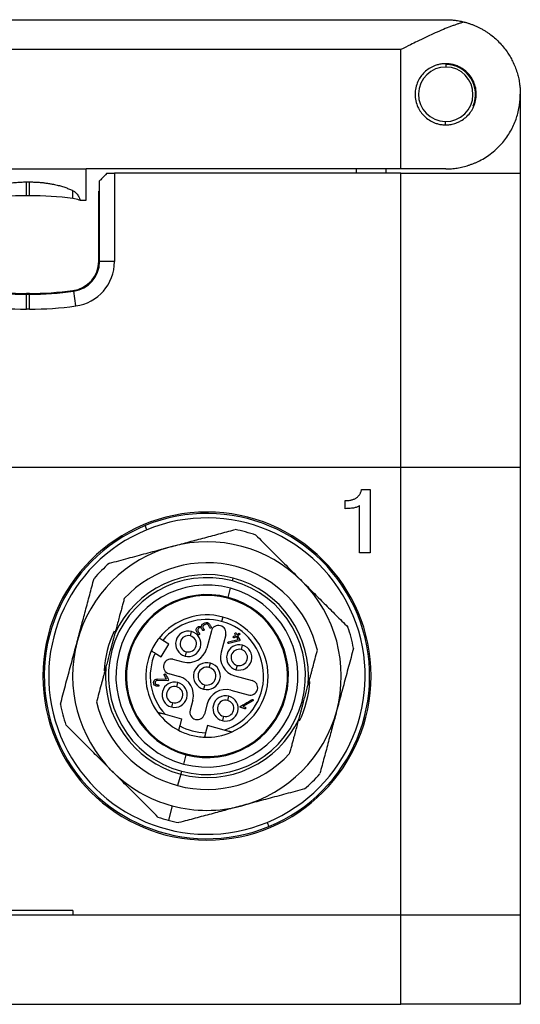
# Model space of a CAD drawing. Header units: inches. Extents: x 0.46 to 8.15, y 1.66 to 8.79.
# Tile 6 of 14: x 7.02 to 7.68, y 4.35 to 5.65. Entities that reach past the tile are written whole.
import ezdxf

# ---------------------------------------------------------------- set-up
doc = ezdxf.new("R2010")
doc.units = ezdxf.units.IN
doc.header["$MEASUREMENT"] = 0

msp = doc.modelspace()

# ---------------------------------------------------------------- linework, layer by layer
at = {"color": 7, "linetype": 'Continuous', "lineweight": 25}
for p, q in [((6.5351, 5.6481), (7.5784, 5.6481)), ((7.5193, 5.6088), (6.5351, 5.6088)), ((7.5193, 5.4513), (7.5193, 5.6088)), ((7.579, 5.5857), (7.579, 5.5891)), ((7.6768, 5.5497), (7.6768, 5.4454)), ((7.5778, 5.5137), (7.5777, 5.5103)), ((6.9504, 5.4513), (7.104, 5.4513)), ((7.5193, 5.4513), (7.104, 5.4513)), ((7.104, 5.4099), (7.104, 5.4513)), ((7.1315, 5.4454), (7.1414, 5.4454)), ((7.1414, 5.4454), (7.1414, 5.3289)), ((7.5193, 5.4454), (7.1414, 5.4454)), ((7.4603, 5.4513), (7.4603, 5.4454)), ((7.4996, 5.4513), (7.4996, 5.4454)), ((7.5784, 5.4513), (7.5193, 5.4513)), ((7.5193, 5.0576), (7.5193, 5.4454)), ((7.5193, 5.4454), (7.6768, 5.4454)), ((7.6768, 5.4454), (7.6768, 5.0576)), ((7.0252, 5.434), (7.0292, 5.434)), ((7.1217, 5.3289), (7.1217, 5.4355)), ((7.1207, 5.3297), (7.1207, 5.4217)), ((7.1207, 5.4217), (7.1217, 5.4217)), ((7.0292, 5.4158), (7.0252, 5.4158)), ((7.0951, 5.4099), (7.104, 5.4099)), ((7.1414, 5.3289), (7.1217, 5.3289)), ((7.0903, 5.2704), (7.0876, 5.2899)), ((7.0292, 5.2869), (7.0252, 5.2869)), ((7.0252, 5.2662), (7.0252, 5.2859)), ((7.0252, 5.2859), (7.0292, 5.2859)), ((7.0292, 5.2662), (7.0292, 5.2859)), ((7.0292, 5.2662), (7.0252, 5.2662)), ((6.5351, 5.0576), (7.5193, 5.0576)), ((7.5193, 4.467), (7.5193, 5.0576)), ((7.5193, 5.0576), (7.6768, 5.0576)), ((7.6768, 5.0576), (7.6768, 4.467)), ((7.4674, 5.0284), (7.4786, 5.0284)), ((7.4786, 5.0284), (7.4786, 4.9446)), ((7.4457, 5.0029), (7.4457, 5.0135)), ((7.4648, 4.9446), (7.4648, 5.0072)), ((7.1841, 4.975), (7.1819, 4.9805)), ((7.4786, 4.9446), (7.4648, 4.9446)), ((7.297, 4.9075), (7.2981, 4.9113)), ((7.2909, 4.8847), (7.2912, 4.8858)), ((7.2912, 4.8858), (7.2945, 4.898)), ((7.2843, 4.8599), (7.2828, 4.8542)), ((7.2416, 4.8351), (7.2431, 4.8408)), ((7.2692, 4.8416), (7.2631, 4.8188)), ((7.2882, 4.8365), (7.2821, 4.8137)), ((7.3045, 4.8302), (7.3022, 4.8342)), ((7.3039, 4.8351), (7.3068, 4.83)), ((7.2029, 4.8075), (7.2132, 4.8243)), ((7.2132, 4.8243), (7.2053, 4.8291)), ((7.2918, 4.827), (7.3045, 4.8302)), ((7.3062, 4.8286), (7.2923, 4.8251)), ((7.3088, 4.817), (7.3104, 4.8228)), ((7.195, 4.8123), (7.2029, 4.8075)), ((7.236, 4.8141), (7.2345, 4.8084)), ((7.2184, 4.8042), (7.2317, 4.8007)), ((7.2665, 4.7934), (7.268, 4.7991)), ((7.3032, 4.7961), (7.3017, 4.7904)), ((7.2133, 4.7852), (7.2266, 4.7816)), ((7.3002, 4.7823), (7.323, 4.7762)), ((7.2118, 4.7759), (7.1982, 4.7764)), ((7.1984, 4.7783), (7.2101, 4.7779)), ((7.2236, 4.7678), (7.2251, 4.7735)), ((7.2604, 4.7706), (7.2588, 4.7649)), ((7.2908, 4.7498), (7.2924, 4.7555)), ((7.2951, 4.7633), (7.3179, 4.7572)), ((7.218, 4.7469), (7.2165, 4.7412)), ((7.2447, 4.7503), (7.2412, 4.737)), ((7.2638, 4.7452), (7.2602, 4.7319)), ((7.324, 4.7494), (7.3107, 4.7417)), ((7.2081, 4.7316), (7.23, 4.7257)), ((7.3133, 4.739), (7.308, 4.7404)), ((7.3107, 4.7417), (7.3138, 4.7409)), ((7.23, 4.7257), (7.2275, 4.7164)), ((7.2642, 4.7166), (7.2617, 4.7072)), ((7.2861, 4.7107), (7.2642, 4.7166)), ((7.2852, 4.7289), (7.2837, 4.7232)), ((7.2356, 4.6782), (7.2323, 4.666)), ((7.2359, 4.6793), (7.2356, 4.6782)), ((7.2288, 4.6527), (7.2247, 4.6375)), ((7.2298, 4.6565), (7.2288, 4.6527)), ((7.2176, 4.6109), (7.2125, 4.5918)), ((7.3427, 4.589), (7.3449, 4.5835)), ((7.0863, 4.4729), (6.9681, 4.4729)), ((7.0863, 4.4729), (7.0863, 4.467)), ((6.5351, 4.467), (7.5193, 4.467)), ((7.5193, 4.3489), (7.5193, 4.467)), ((7.5193, 4.467), (7.6768, 4.467)), ((7.6768, 4.467), (7.6768, 4.3489)), ((6.5351, 4.3489), (7.5193, 4.3489)), ((7.6768, 4.3489), (7.5193, 4.3489))]:
    msp.add_line(p, q, dxfattribs=at)
for centre, radius, start, end in [((7.5784, 5.5497), 0.0394, 336.9072, 89.0547), ((7.5784, 5.5497), 0.036, 89.0547, 269.0547), ((7.5784, 5.5497), 0.036, 269.0547, 89.0547), ((7.0252, 4.9828), 0.4331, 90, 97.6126), ((7.0292, 4.9828), 0.4331, 82.3874, 90), ((7.0813, 5.373), 0.0394, 69.7409, 82.3874), ((7.0813, 5.3297), 0.0394, 277.6141, 0), ((7.0823, 5.3289), 0.0394, 277.7586, 0), ((7.0823, 5.3289), 0.0591, 277.7586, 0), ((7.0252, 5.719), 0.4331, 262.2414, 270), ((7.0252, 5.72), 0.4331, 262.3859, 270), ((7.0292, 5.72), 0.4331, 270, 277.6141), ((7.0292, 5.719), 0.4331, 270, 277.7586), ((7.0252, 5.719), 0.4528, 262.2414, 270), ((7.0292, 5.719), 0.4528, 270, 277.7586), ((7.2634, 4.782), 0.2165, 90, 270), ((7.2634, 4.782), 0.2146, 292.3302, 112.3302), ((7.2634, 4.782), 0.2087, 292.3302, 112.3302), ((7.2634, 4.782), 0.2165, 270, 90), ((7.2634, 4.782), 0.2146, 112.3302, 292.3302), ((7.2634, 4.782), 0.2087, 112.3302, 292.3302), ((7.2634, 4.782), 0.1969, 70.8426, 79.1588), ((7.2634, 4.782), 0.1772, 105.0007, 165.0007), ((7.2634, 4.782), 0.1772, 45.0007, 105.0007), ((7.2634, 4.782), 0.1969, 130.8426, 139.1588), ((7.2634, 4.782), 0.1496, 13.1673, 136.8341), ((7.2634, 4.782), 0.1299, 75.0007, 255.0007), ((7.2634, 4.782), 0.1339, 75.0007, 155.1625), ((7.2634, 4.782), 0.1339, 354.8389, 75.0007), ((7.2634, 4.782), 0.1201, 75.0007, 255.0007), ((7.2634, 4.782), 0.1299, 255.0007, 75.0007), ((7.2634, 4.782), 0.1772, 345.0007, 45.0007), ((7.2634, 4.782), 0.1075, 75.0007, 255.0007), ((7.2634, 4.782), 0.1063, 75.0007, 255.0007), ((7.2634, 4.782), 0.1201, 255.0007, 75.0007), ((7.2634, 4.782), 0.1075, 255.0007, 75.0007), ((7.2634, 4.782), 0.1063, 255.0007, 75.0007), ((7.2634, 4.782), 0.0807, 75.0007, 141.496), ((7.2634, 4.782), 0.0807, 293.6954, 75.0007), ((7.2634, 4.782), 0.0748, 75.0007, 140.9398), ((7.2787, 4.839), 0.00984, 75.0007, 165.0007), ((7.2787, 4.839), 0.00984, 345.0007, 75.0007), ((7.2634, 4.782), 0.0748, 287.6376, 75.0007), ((7.2634, 4.782), 0.1969, 10.8426, 19.1588), ((7.2634, 4.782), 0.1358, 154.1652, 177.0668), ((7.2388, 4.8246), 0.0167, 75.0007, 255.0007), ((7.2388, 4.8246), 0.0108, 75.0007, 255.0007), ((7.2388, 4.8246), 0.0167, 255.0007, 75.0007), ((7.2388, 4.8246), 0.0108, 255.0007, 75.0007), ((7.2634, 4.782), 0.1772, 165.0007, 225.0007), ((7.2634, 4.782), 0.0807, 141.496, 155.5054), ((7.306, 4.8066), 0.0167, 75.0007, 255.0007), ((7.306, 4.8066), 0.0167, 255.0007, 75.0007), ((7.2634, 4.782), 0.0807, 155.5054, 216.3059), ((7.2634, 4.782), 0.0748, 156.0615, 222.3638), ((7.2384, 4.8254), 0.0256, 255.0007, 345.0007), ((7.3068, 4.807), 0.0256, 165.0007, 255.0007), ((7.306, 4.8066), 0.0108, 75.0007, 255.0007), ((7.306, 4.8066), 0.0108, 255.0007, 75.0007), ((7.2159, 4.7947), 0.00984, 75.0007, 255.0007), ((7.2634, 4.782), 0.0177, 75.0007, 255.0007), ((7.2634, 4.782), 0.0177, 255.0007, 75.0007), ((7.2634, 4.782), 0.1339, 174.8389, 255.0007), ((7.22, 4.7569), 0.0256, 345.0007, 75.0007), ((7.2634, 4.782), 0.0118, 75.0007, 255.0007), ((7.2634, 4.782), 0.0118, 255.0007, 75.0007), ((7.2208, 4.7574), 0.0167, 75.0007, 255.0007), ((7.2208, 4.7574), 0.0108, 75.0007, 255.0007), ((7.2208, 4.7574), 0.0167, 255.0007, 75.0007), ((7.3205, 4.7667), 0.00984, 255.0007, 75.0007), ((7.2634, 4.782), 0.1358, 334.1581, 357.0668), ((7.2208, 4.7574), 0.0108, 255.0007, 75.0007), ((7.2885, 4.7386), 0.0256, 75.0007, 165.0007), ((7.288, 4.7394), 0.0167, 75.0007, 255.0007), ((7.288, 4.7394), 0.0167, 255.0007, 75.0007), ((7.2634, 4.782), 0.1969, 190.8426, 199.1588), ((7.2634, 4.782), 0.1496, 193.1673, 255.0007), ((7.288, 4.7394), 0.0108, 75.0007, 255.0007), ((7.288, 4.7394), 0.0108, 255.0007, 75.0007), ((7.2634, 4.782), 0.0807, 216.3059, 242.3203), ((7.2507, 4.7344), 0.00984, 165.0007, 345.0007), ((7.2634, 4.782), 0.1772, 285.0007, 345.0007), ((7.2634, 4.782), 0.0748, 241.3005, 268.7009), ((7.2634, 4.782), 0.1339, 255.0007, 335.1625), ((7.2634, 4.782), 0.0807, 242.3203, 255.0007), ((7.2634, 4.782), 0.0807, 255.0007, 267.6811), ((7.2634, 4.782), 0.0807, 267.6811, 293.6954), ((7.2634, 4.782), 0.1496, 255.0007, 316.8341), ((7.2634, 4.782), 0.1772, 225.0007, 255.0007), ((7.2634, 4.782), 0.1969, 310.8426, 319.1588), ((7.2634, 4.782), 0.1772, 255.0007, 285.0007), ((7.2634, 4.782), 0.1969, 250.8426, 255.0007), ((7.2634, 4.782), 0.1969, 255.0007, 259.1588)]:
    msp.add_arc(centre, radius, start, end, dxfattribs=at)
for points, knots in [([(7.6029, 5.645), (7.6017, 5.6447), (7.5992, 5.644), (7.5953, 5.6428), (7.5913, 5.6414), (7.587, 5.6399), (7.5809, 5.6376), (7.5725, 5.6342), (7.5622, 5.6296), (7.5515, 5.6246), (7.5415, 5.6198), (7.5306, 5.6144), (7.5235, 5.6108), (7.5193, 5.6088)], [0, 0, 0, 0, 0.046753, 0.095127, 0.145154, 0.196862, 0.250278, 0.369898, 0.500911, 0.617765, 0.750128, 0.854015, 1, 1, 1, 1]), ([(7.5784, 5.6481), (7.5797, 5.6481), (7.5821, 5.6481), (7.5854, 5.6479), (7.5882, 5.6476), (7.5921, 5.6472), (7.597, 5.6464), (7.601, 5.6455), (7.6029, 5.645)], [0, 0, 0, 0, 0.156468, 0.29196, 0.406476, 0.500015, 0.764954, 1, 1, 1, 1]), ([(7.6029, 5.645), (7.6042, 5.6447), (7.6069, 5.6439), (7.6108, 5.6427), (7.6146, 5.6412), (7.6184, 5.6396), (7.6222, 5.6379), (7.6259, 5.6359), (7.6295, 5.6338), (7.6331, 5.6316), (7.6399, 5.6268), (7.6494, 5.6185), (7.6594, 5.6063), (7.6673, 5.5928), (7.6718, 5.5813), (7.6745, 5.5715), (7.6757, 5.5647), (7.6766, 5.5574), (7.6767, 5.5525), (7.6768, 5.5497)], [0, 0, 0, 0, 0.0256285, 0.051778, 0.0784626, 0.1056957, 0.1334898, 0.161857, 0.1908081, 0.2203539, 0.250504, 0.3688304, 0.5002573, 0.6168831, 0.7502886, 0.8089605, 0.8748949, 0.9269747, 1, 1, 1, 1]), ([(7.5784, 5.5901), (7.5775, 5.59), (7.5758, 5.59), (7.5733, 5.5898), (7.5707, 5.5894), (7.5683, 5.5888), (7.5658, 5.5881), (7.5619, 5.5866), (7.5564, 5.5839), (7.5484, 5.5775), (7.5404, 5.5663), (7.5368, 5.5497), (7.5404, 5.5331), (7.5483, 5.522), (7.5563, 5.5156), (7.5626, 5.5124), (7.5682, 5.5105), (7.5733, 5.5095), (7.5767, 5.5094), (7.5784, 5.5093)], [0, 0, 0, 0, 0.0215118, 0.0427506, 0.0637241, 0.0844405, 0.104908, 0.1251355, 0.1868927, 0.2504293, 0.3656792, 0.499738, 0.6337745, 0.7490374, 0.8126844, 0.8745457, 0.9153406, 0.9571365, 1, 1, 1, 1]), ([(7.5784, 5.5093), (7.5793, 5.5094), (7.5812, 5.5094), (7.5841, 5.5097), (7.5872, 5.5103), (7.5903, 5.5111), (7.5933, 5.5122), (7.5966, 5.5136), (7.6011, 5.5161), (7.6066, 5.5205), (7.6116, 5.5264), (7.6156, 5.5335), (7.6181, 5.5412), (7.619, 5.5496), (7.6182, 5.5581), (7.6157, 5.5658), (7.6117, 5.5729), (7.6066, 5.5789), (7.6011, 5.5833), (7.5967, 5.5857), (7.5926, 5.5875), (7.5883, 5.5889), (7.5833, 5.5899), (7.5799, 5.59), (7.5784, 5.5901)], [0, 0, 0, 0, 0.021818, 0.045214, 0.070194, 0.096763, 0.124927, 0.146811, 0.187286, 0.249804, 0.317857, 0.374548, 0.439042, 0.499247, 0.55975, 0.624517, 0.681452, 0.749816, 0.812503, 0.853231, 0.875062, 0.921118, 0.962756, 1, 1, 1, 1]), ([(7.5784, 5.4513), (7.5797, 5.4513), (7.5822, 5.4513), (7.586, 5.4515), (7.5898, 5.4519), (7.5936, 5.4524), (7.5974, 5.4531), (7.6011, 5.4539), (7.6049, 5.4549), (7.6086, 5.456), (7.6122, 5.4573), (7.6158, 5.4587), (7.6194, 5.4602), (7.6278, 5.4642), (7.6403, 5.4724), (7.6516, 5.4834), (7.6592, 5.4934), (7.6656, 5.5034), (7.6704, 5.5139), (7.6737, 5.5247), (7.6754, 5.5325), (7.6766, 5.5409), (7.6767, 5.5465), (7.6768, 5.5497)], [0, 0, 0, 0, 0.019223, 0.038679, 0.058392, 0.078384, 0.098676, 0.11929, 0.140245, 0.16156, 0.183254, 0.205342, 0.227841, 0.250766, 0.368353, 0.500613, 0.560802, 0.625077, 0.750333, 0.808961, 0.87497, 0.927002, 1, 1, 1, 1]), ([(7.1315, 5.4454), (7.1287, 5.4425), (7.1261, 5.4399), (7.1226, 5.4364), (7.1217, 5.4355), (7.1217, 5.4355)], [0, 0, 0, 0, 0.5, 0.5, 1, 1, 1, 1]), ([(6.9678, 5.4225), (6.9686, 5.4229), (6.9701, 5.4236), (6.9726, 5.4247), (6.9752, 5.4257), (6.9779, 5.4267), (6.982, 5.4281), (6.9878, 5.4297), (6.995, 5.4313), (7.0025, 5.4325), (7.01, 5.4334), (7.0176, 5.4339), (7.0227, 5.434), (7.0252, 5.434)], [0, 0, 0, 0, 0.0472951, 0.0957189, 0.1454076, 0.1964873, 0.249074, 0.3705298, 0.4990535, 0.6220138, 0.7495154, 0.8739372, 1, 1, 1, 1]), ([(7.0292, 5.434), (7.0309, 5.434), (7.0344, 5.434), (7.0396, 5.4337), (7.0446, 5.4334), (7.0496, 5.4328), (7.0544, 5.4321), (7.0598, 5.4312), (7.0656, 5.43), (7.0716, 5.4284), (7.077, 5.4266), (7.0821, 5.4246), (7.0851, 5.4232), (7.0865, 5.4225)], [0, 0, 0, 0, 0.086984, 0.172326, 0.256153, 0.338599, 0.419807, 0.499923, 0.610693, 0.715418, 0.814713, 0.909296, 1, 1, 1, 1]), ([(7.0865, 5.4225), (7.0869, 5.4223), (7.0877, 5.4219), (7.0887, 5.4212), (7.0897, 5.4204), (7.0906, 5.4196), (7.0915, 5.4187), (7.0926, 5.4173), (7.0938, 5.4154), (7.0948, 5.4135), (7.0954, 5.4119), (7.0956, 5.4108), (7.0955, 5.4101), (7.0952, 5.41), (7.0951, 5.4099)], [0, 0, 0, 0, 0.03589, 0.073649, 0.1137, 0.156396, 0.202031, 0.250843, 0.36902, 0.500682, 0.622018, 0.750267, 0.874626, 1, 1, 1, 1]), ([(7.4457, 5.0135), (7.4465, 5.0135), (7.448, 5.0136), (7.4502, 5.0137), (7.4522, 5.014), (7.4541, 5.0144), (7.4559, 5.015), (7.4576, 5.0156), (7.4592, 5.0164), (7.4606, 5.0172), (7.4619, 5.0182), (7.463, 5.0193), (7.4641, 5.0205), (7.465, 5.0219), (7.4658, 5.0233), (7.4665, 5.0249), (7.467, 5.0266), (7.4672, 5.0278), (7.4674, 5.0284)], [0, 0, 0, 0, 0.079656, 0.154915, 0.226124, 0.293979, 0.358503, 0.420319, 0.479752, 0.536832, 0.593202, 0.648313, 0.703984, 0.759595, 0.816744, 0.875262, 0.936499, 1, 1, 1, 1]), ([(7.4648, 5.0072), (7.4644, 5.0069), (7.4636, 5.0061), (7.462, 5.0053), (7.4601, 5.0045), (7.4579, 5.004), (7.4553, 5.0035), (7.4524, 5.0032), (7.4492, 5.003), (7.4469, 5.0029), (7.4457, 5.0029)], [0, 0, 0, 0, 0.078439, 0.168017, 0.268678, 0.383856, 0.513938, 0.660151, 0.821498, 1, 1, 1, 1]), ([(7.2176, 4.9531), (7.2209, 4.954), (7.2275, 4.9558), (7.2375, 4.9585), (7.2477, 4.9612), (7.258, 4.9639), (7.2684, 4.9667), (7.279, 4.9696), (7.2897, 4.9724), (7.2968, 4.9744), (7.3004, 4.9753)], [0, 0, 0, 0, 0.118957, 0.239585, 0.361913, 0.48597, 0.611782, 0.739374, 0.868772, 1, 1, 1, 1]), ([(7.328, 4.9679), (7.331, 4.9649), (7.337, 4.9589), (7.346, 4.95), (7.3548, 4.9412), (7.3634, 4.9325), (7.372, 4.924), (7.3804, 4.9156), (7.3859, 4.91), (7.3887, 4.9073)], [0, 0, 0, 0, 0.149825, 0.297264, 0.442355, 0.585133, 0.725639, 0.863914, 1, 1, 1, 1]), ([(7.1347, 4.9309), (7.1388, 4.932), (7.147, 4.9342), (7.1592, 4.9375), (7.1712, 4.9407), (7.183, 4.9439), (7.1947, 4.947), (7.2062, 4.9501), (7.2138, 4.9521), (7.2176, 4.9531)], [0, 0, 0, 0, 0.149825, 0.297264, 0.442355, 0.585133, 0.725639, 0.863914, 1, 1, 1, 1]), ([(7.0923, 4.8278), (7.0932, 4.8311), (7.095, 4.8378), (7.0976, 4.8478), (7.1004, 4.8579), (7.1031, 4.8682), (7.1059, 4.8787), (7.1087, 4.8892), (7.1116, 4.8999), (7.1135, 4.9071), (7.1145, 4.9107)], [0, 0, 0, 0, 0.118957, 0.239585, 0.361913, 0.48597, 0.611782, 0.739374, 0.868772, 1, 1, 1, 1]), ([(7.3887, 4.9073), (7.3911, 4.9049), (7.396, 4.9), (7.4033, 4.8927), (7.4107, 4.8852), (7.4183, 4.8777), (7.4259, 4.8701), (7.4336, 4.8623), (7.4415, 4.8545), (7.4467, 4.8492), (7.4494, 4.8466)], [0, 0, 0, 0, 0.118957, 0.239585, 0.361913, 0.48597, 0.611782, 0.739374, 0.868772, 1, 1, 1, 1]), ([(7.1543, 4.8843), (7.1538, 4.8824), (7.1528, 4.8787), (7.1513, 4.873), (7.1498, 4.8674), (7.148, 4.861), (7.1461, 4.8539), (7.144, 4.8461), (7.1426, 4.8408), (7.1419, 4.8382)], [0, 0, 0, 0, 0.128975, 0.2552436, 0.3791014, 0.5008737, 0.6710607, 0.8369797, 1, 1, 1, 1]), ([(7.2549, 4.8457), (7.2543, 4.8459), (7.2537, 4.8459), (7.2525, 4.8454), (7.252, 4.845), (7.2513, 4.8439), (7.2512, 4.8432), (7.2513, 4.842), (7.2516, 4.8414), (7.2523, 4.8402), (7.2528, 4.8393), (7.2533, 4.8385), (7.2536, 4.8379), (7.2538, 4.8376), (7.2537, 4.8371), (7.2536, 4.8369), (7.2531, 4.8365), (7.2528, 4.8364), (7.2523, 4.8365), (7.2521, 4.8366), (7.2518, 4.8372), (7.2516, 4.8375), (7.2511, 4.8383), (7.2508, 4.8389), (7.2501, 4.8401), (7.2497, 4.8407), (7.2493, 4.8419), (7.2492, 4.8425), (7.2493, 4.8437), (7.2494, 4.8444), (7.25, 4.8456), (7.2504, 4.8461), (7.2513, 4.8469), (7.2519, 4.8473), (7.2536, 4.848), (7.2549, 4.8479), (7.2561, 4.8474)], [0, 0, 0, 0, 0.0625, 0.0625, 0.125, 0.125, 0.1875, 0.1875, 0.25, 0.25, 0.3125, 0.34375, 0.34375, 0.375, 0.375, 0.40625, 0.40625, 0.4375, 0.4375, 0.46875, 0.46875, 0.5, 0.5, 0.5625, 0.5625, 0.625, 0.625, 0.6875, 0.6875, 0.75, 0.75, 0.8125, 0.8125, 0.875, 0.875, 1, 1, 1, 1]), ([(7.2581, 4.8476), (7.258, 4.8471), (7.258, 4.8466), (7.2582, 4.8456), (7.2585, 4.8451), (7.2589, 4.8444), (7.2591, 4.8442), (7.2593, 4.8438), (7.2595, 4.8435), (7.2597, 4.8429), (7.2595, 4.8425), (7.2586, 4.842), (7.2582, 4.842), (7.2577, 4.8425), (7.2576, 4.8428), (7.2573, 4.8433), (7.2572, 4.8435), (7.2568, 4.8442), (7.2566, 4.8447), (7.2559, 4.8454), (7.2554, 4.8456), (7.2549, 4.8457)], [0, 0, 0, 0, 0.125, 0.125, 0.25, 0.25, 0.3125, 0.3125, 0.375, 0.375, 0.5, 0.5, 0.625, 0.625, 0.6875, 0.6875, 0.75, 0.75, 0.875, 0.875, 1, 1, 1, 1]), ([(7.2561, 4.8474), (7.2563, 4.8486), (7.2567, 4.8496), (7.258, 4.8508), (7.2585, 4.8511), (7.2596, 4.8517), (7.2601, 4.852), (7.2617, 4.8528), (7.2629, 4.8529), (7.2652, 4.8522), (7.2661, 4.8515), (7.2671, 4.85), (7.2674, 4.8495), (7.268, 4.8484), (7.2683, 4.8479), (7.2688, 4.8471), (7.2689, 4.8468), (7.2691, 4.8463), (7.2691, 4.8461), (7.2689, 4.8457), (7.2687, 4.8455), (7.2682, 4.8453), (7.2679, 4.8453), (7.2673, 4.8455), (7.2671, 4.8461), (7.2664, 4.8472), (7.2661, 4.8477), (7.2655, 4.8488), (7.2653, 4.8493), (7.2645, 4.8502), (7.264, 4.8505), (7.2635, 4.8507)], [0, 0, 0, 0, 0.125, 0.125, 0.1875, 0.1875, 0.25, 0.25, 0.375, 0.375, 0.5, 0.5, 0.5625, 0.5625, 0.625, 0.625, 0.65625, 0.65625, 0.6875, 0.6875, 0.71875, 0.71875, 0.75, 0.75, 0.8125, 0.8125, 0.875, 0.875, 0.9375, 0.9375, 1, 1, 1, 1]), ([(7.2635, 4.8507), (7.2629, 4.8508), (7.2624, 4.8508), (7.2614, 4.8505), (7.2609, 4.8501), (7.2599, 4.8496), (7.2593, 4.8493), (7.2586, 4.8486), (7.2583, 4.8481), (7.2581, 4.8476)], [0, 0, 0, 0, 0.25, 0.25, 0.5, 0.5, 0.75, 0.75, 1, 1, 1, 1]), ([(7.1419, 4.8382), (7.1415, 4.8367), (7.1408, 4.8338), (7.1396, 4.8294), (7.1384, 4.825), (7.1372, 4.8205), (7.1357, 4.8151), (7.134, 4.8087), (7.1321, 4.8013), (7.1308, 4.7965), (7.1301, 4.794)], [0, 0, 0, 0, 0.1006729, 0.2007237, 0.3004922, 0.4003247, 0.5005718, 0.6669561, 0.8329011, 1, 1, 1, 1]), ([(7.3022, 4.8342), (7.3015, 4.8338), (7.3007, 4.8333), (7.2997, 4.8327), (7.2993, 4.8325), (7.2987, 4.8325), (7.2985, 4.8327), (7.2981, 4.8334), (7.298, 4.8337), (7.2983, 4.8342), (7.2987, 4.8344), (7.2998, 4.835), (7.3005, 4.8355), (7.3012, 4.8359)], [0, 0, 0, 0, 0.25, 0.25, 0.375, 0.375, 0.5, 0.5, 0.625, 0.625, 0.75, 0.75, 1, 1, 1, 1]), ([(7.3012, 4.8359), (7.3008, 4.8364), (7.3005, 4.837), (7.2999, 4.8381), (7.3, 4.8386), (7.3011, 4.8392), (7.3016, 4.8391), (7.3022, 4.838), (7.3026, 4.8374), (7.3029, 4.8369)], [0, 0, 0, 0, 0.25, 0.25, 0.5, 0.5, 0.75, 0.75, 1, 1, 1, 1]), ([(7.3029, 4.8369), (7.3036, 4.8373), (7.3043, 4.8377), (7.3054, 4.8383), (7.3057, 4.8385), (7.3063, 4.8385), (7.3066, 4.8383), (7.307, 4.8376), (7.307, 4.8373), (7.3067, 4.8368), (7.3063, 4.8366), (7.3053, 4.836), (7.3046, 4.8356), (7.3039, 4.8351)], [0, 0, 0, 0, 0.25, 0.25, 0.375, 0.375, 0.5, 0.5, 0.625, 0.625, 0.75, 0.75, 1, 1, 1, 1]), ([(7.0701, 4.745), (7.0712, 4.7491), (7.0734, 4.7573), (7.0766, 4.7695), (7.0799, 4.7815), (7.083, 4.7933), (7.0862, 4.805), (7.0892, 4.8165), (7.0913, 4.8241), (7.0923, 4.8278)], [0, 0, 0, 0, 0.149825, 0.297264, 0.442355, 0.585133, 0.725639, 0.863914, 1, 1, 1, 1]), ([(7.2053, 4.8291), (7.205, 4.8293), (7.2043, 4.8297), (7.2034, 4.8303), (7.2025, 4.8308), (7.2015, 4.8315), (7.2005, 4.8321), (7.2003, 4.8322), (7.2003, 4.8322)], [0, 0, 0, 0, 0.1260856, 0.2483087, 0.371554, 0.5005903, 0.7483028, 1, 1, 1, 1]), ([(7.2923, 4.8251), (7.292, 4.825), (7.2918, 4.8251), (7.2913, 4.8253), (7.2912, 4.8256), (7.291, 4.8261), (7.291, 4.8263), (7.2913, 4.8267), (7.2915, 4.8269), (7.2918, 4.827)], [0, 0, 0, 0, 0.25, 0.25, 0.5, 0.5, 0.75, 0.75, 1, 1, 1, 1]), ([(7.3068, 4.83), (7.307, 4.8297), (7.3071, 4.8293), (7.3068, 4.8289), (7.3065, 4.8287), (7.3063, 4.8286), (7.3062, 4.8286)], [0, 0, 0, 0, 0.5, 0.75, 0.75, 1, 1, 1, 1]), ([(7.19, 4.8154), (7.19, 4.8154), (7.19, 4.8154), (7.1903, 4.8152), (7.1908, 4.8149), (7.1916, 4.8144), (7.193, 4.8136), (7.1944, 4.8127), (7.195, 4.8123)], [0, 0, 0, 0, 0.125906, 0.247983, 0.371311, 0.500822, 0.747984, 1, 1, 1, 1]), ([(7.3967, 4.7699), (7.3972, 4.7715), (7.398, 4.7746), (7.3992, 4.7793), (7.4005, 4.784), (7.4018, 4.7887), (7.4036, 4.7957), (7.4061, 4.8049), (7.4081, 4.8123), (7.4091, 4.8161)], [0, 0, 0, 0, 0.097645, 0.196059, 0.295551, 0.396418, 0.498934, 0.744394, 1, 1, 1, 1]), ([(7.4568, 4.819), (7.4557, 4.8149), (7.4535, 4.8067), (7.4502, 4.7945), (7.447, 4.7825), (7.4438, 4.7707), (7.4407, 4.759), (7.4376, 4.7475), (7.4356, 4.7399), (7.4345, 4.7361)], [0, 0, 0, 0, 0.149825, 0.297264, 0.442355, 0.585133, 0.725639, 0.863914, 1, 1, 1, 1]), ([(7.1301, 4.794), (7.1297, 4.7925), (7.1288, 4.7893), (7.1276, 4.7846), (7.1263, 4.7799), (7.1251, 4.7752), (7.1232, 4.7683), (7.1207, 4.7591), (7.1188, 4.7517), (7.1177, 4.7479)], [0, 0, 0, 0, 0.097645, 0.196059, 0.295551, 0.396418, 0.498934, 0.744394, 1, 1, 1, 1]), ([(7.2101, 4.7779), (7.2093, 4.7794), (7.2084, 4.7809), (7.2074, 4.7827), (7.2071, 4.7831), (7.2068, 4.7838), (7.2069, 4.7841), (7.2073, 4.7845), (7.2075, 4.7846), (7.2078, 4.7847), (7.208, 4.7848), (7.2084, 4.7847), (7.2087, 4.7844), (7.2097, 4.7826), (7.211, 4.7804), (7.2123, 4.7781), (7.2129, 4.777), (7.213, 4.7767), (7.2126, 4.7762), (7.2123, 4.7759), (7.2118, 4.7759)], [0, 0, 0, 0, 0.25, 0.25, 0.3125, 0.3125, 0.375, 0.375, 0.40625, 0.40625, 0.4375, 0.4375, 0.5, 0.5, 0.75, 0.875, 0.875, 0.9375, 0.9375, 1, 1, 1, 1]), ([(7.1992, 4.7685), (7.197, 4.7684), (7.1953, 4.769), (7.1937, 4.7708), (7.1933, 4.7716), (7.193, 4.7731), (7.193, 4.7739), (7.1932, 4.7747)], [0, 0, 0, 0, 0.5, 0.5, 0.75, 0.75, 1, 1, 1, 1]), ([(7.1932, 4.7747), (7.1935, 4.7758), (7.1941, 4.7767), (7.1959, 4.778), (7.197, 4.7784), (7.1984, 4.7783)], [0, 0, 0, 0, 0.5, 0.5, 1, 1, 1, 1]), ([(7.1982, 4.7764), (7.1972, 4.7764), (7.1964, 4.7761), (7.1956, 4.7752), (7.1954, 4.7749), (7.1951, 4.7742), (7.195, 4.7738), (7.195, 4.7726), (7.1953, 4.7718), (7.1967, 4.7708), (7.1977, 4.7705), (7.1991, 4.7705)], [0, 0, 0, 0, 0.25, 0.25, 0.375, 0.375, 0.5, 0.5, 0.75, 0.75, 1, 1, 1, 1]), ([(7.1991, 4.7705), (7.1994, 4.7705), (7.1996, 4.7704), (7.2, 4.77), (7.2001, 4.7697), (7.2001, 4.7693), (7.2001, 4.7691), (7.1997, 4.7687), (7.1995, 4.7686), (7.1992, 4.7685)], [0, 0, 0, 0, 0.25, 0.25, 0.5, 0.5, 0.75, 0.75, 1, 1, 1, 1]), ([(7.3849, 4.7258), (7.3853, 4.7272), (7.3861, 4.7302), (7.3873, 4.7346), (7.3884, 4.739), (7.3896, 4.7434), (7.3911, 4.7488), (7.3928, 4.7552), (7.3948, 4.7626), (7.3961, 4.7675), (7.3967, 4.7699)], [0, 0, 0, 0, 0.100449, 0.20028, 0.29983, 0.399444, 0.49947, 0.666222, 0.83253, 1, 1, 1, 1]), ([(7.308, 4.7404), (7.3074, 4.7406), (7.3071, 4.7411), (7.3071, 4.7417), (7.3072, 4.7418), (7.3075, 4.7421), (7.3077, 4.7423), (7.3088, 4.7429), (7.3114, 4.7444), (7.3158, 4.747), (7.3198, 4.7493), (7.322, 4.7505), (7.3229, 4.751), (7.3233, 4.7513), (7.3239, 4.7513), (7.324, 4.7512), (7.3243, 4.7508), (7.3245, 4.7506), (7.3246, 4.75), (7.3244, 4.7497), (7.324, 4.7494)], [0, 0, 0, 0, 0.0625, 0.0625, 0.09375, 0.09375, 0.125, 0.125, 0.25, 0.5, 0.75, 0.8125, 0.8125, 0.875, 0.875, 0.90625, 0.90625, 0.9375, 0.9375, 1, 1, 1, 1]), ([(7.1984, 4.7342), (7.1984, 4.7342), (7.1984, 4.7342), (7.1987, 4.7341), (7.1991, 4.734), (7.1996, 4.7339), (7.2003, 4.7337), (7.2012, 4.7335), (7.2026, 4.7331), (7.2049, 4.7324), (7.207, 4.7319), (7.2081, 4.7316)], [0, 0, 0, 0, 0.059934, 0.12183, 0.187115, 0.256967, 0.332298, 0.413769, 0.501835, 0.724934, 1, 1, 1, 1]), ([(7.3138, 4.7409), (7.3141, 4.7408), (7.3143, 4.7406), (7.3146, 4.7401), (7.3146, 4.7397), (7.3144, 4.7393), (7.3139, 4.739), (7.3136, 4.7389), (7.3133, 4.739)], [0, 0, 0, 0, 0.25, 0.25, 0.5, 0.75, 0.75, 1, 1, 1, 1]), ([(7.4345, 4.7361), (7.4337, 4.7328), (7.4319, 4.7262), (7.4292, 4.7162), (7.4265, 4.706), (7.4237, 4.6957), (7.4209, 4.6853), (7.4181, 4.6747), (7.4152, 4.664), (7.4133, 4.6569), (7.4123, 4.6533)], [0, 0, 0, 0, 0.118957, 0.239585, 0.361913, 0.48597, 0.611782, 0.739374, 0.868772, 1, 1, 1, 1]), ([(7.1381, 4.6567), (7.1357, 4.6591), (7.1309, 4.664), (7.1235, 4.6713), (7.1161, 4.6788), (7.1086, 4.6863), (7.1009, 4.6939), (7.0932, 4.7017), (7.0854, 4.7095), (7.0801, 4.7147), (7.0775, 4.7174)], [0, 0, 0, 0, 0.118957, 0.239585, 0.361913, 0.48597, 0.611782, 0.739374, 0.868772, 1, 1, 1, 1]), ([(7.2275, 4.7164), (7.2274, 4.716), (7.2272, 4.7153), (7.227, 4.7144), (7.2267, 4.7136), (7.2266, 4.7128), (7.2263, 4.7119), (7.226, 4.7108), (7.2259, 4.7106), (7.2259, 4.7105)], [0, 0, 0, 0, 0.116072, 0.224259, 0.324545, 0.416926, 0.501413, 0.755413, 1, 1, 1, 1]), ([(7.3725, 4.6796), (7.373, 4.6815), (7.3741, 4.6853), (7.3756, 4.691), (7.3771, 4.6966), (7.3788, 4.703), (7.3807, 4.7101), (7.3828, 4.7179), (7.3842, 4.7232), (7.3849, 4.7258)], [0, 0, 0, 0, 0.128975, 0.255244, 0.379101, 0.500874, 0.671061, 0.83698, 1, 1, 1, 1]), ([(7.2617, 4.7072), (7.2616, 4.7068), (7.2614, 4.7061), (7.2611, 4.705), (7.2609, 4.704), (7.2606, 4.7031), (7.2604, 4.7023), (7.2603, 4.7018), (7.2602, 4.7014), (7.2602, 4.7014), (7.2602, 4.7013)], [0, 0, 0, 0, 0.126287, 0.248627, 0.371697, 0.500093, 0.621272, 0.746975, 0.87326, 1, 1, 1, 1]), ([(7.2959, 4.7081), (7.2958, 4.7081), (7.2958, 4.7081), (7.2956, 4.7082), (7.2952, 4.7083), (7.2946, 4.7084), (7.2936, 4.7087), (7.2918, 4.7092), (7.2893, 4.7098), (7.2872, 4.7104), (7.2861, 4.7107)], [0, 0, 0, 0, 0.058258, 0.117963, 0.181386, 0.250431, 0.364408, 0.500948, 0.733597, 1, 1, 1, 1]), ([(7.1988, 4.596), (7.1958, 4.5991), (7.1898, 4.605), (7.1809, 4.614), (7.1721, 4.6228), (7.1634, 4.6314), (7.1549, 4.64), (7.1465, 4.6484), (7.1409, 4.654), (7.1381, 4.6567)], [0, 0, 0, 0, 0.149825, 0.297264, 0.442355, 0.585133, 0.725639, 0.863914, 1, 1, 1, 1]), ([(7.3922, 4.6331), (7.388, 4.632), (7.3799, 4.6298), (7.3677, 4.6265), (7.3556, 4.6233), (7.3438, 4.6201), (7.3321, 4.617), (7.3206, 4.6139), (7.313, 4.6119), (7.3093, 4.6109)], [0, 0, 0, 0, 0.149825, 0.297264, 0.442355, 0.585133, 0.725639, 0.863914, 1, 1, 1, 1]), ([(7.3093, 4.6109), (7.306, 4.61), (7.2993, 4.6082), (7.2893, 4.6055), (7.2792, 4.6028), (7.2689, 4.6), (7.2584, 4.5972), (7.2479, 4.5944), (7.2372, 4.5915), (7.23, 4.5896), (7.2264, 4.5887)], [0, 0, 0, 0, 0.118957, 0.239585, 0.361913, 0.48597, 0.611782, 0.739374, 0.868772, 1, 1, 1, 1])]:
    msp.add_open_spline(points, degree=3, knots=knots, dxfattribs=at)
for points in [[(7.0252, 5.4158), (7.0252, 5.4158), (7.0252, 5.4225), (7.0252, 5.434)], [(7.0292, 5.4158), (7.0292, 5.4158), (7.0292, 5.4225), (7.0292, 5.434)], [(7.0865, 5.412), (7.0865, 5.412), (7.0865, 5.4158), (7.0865, 5.4225)]]:
    msp.add_open_spline(points, degree=3, dxfattribs=at)

doc.saveas('drawing.dxf')
